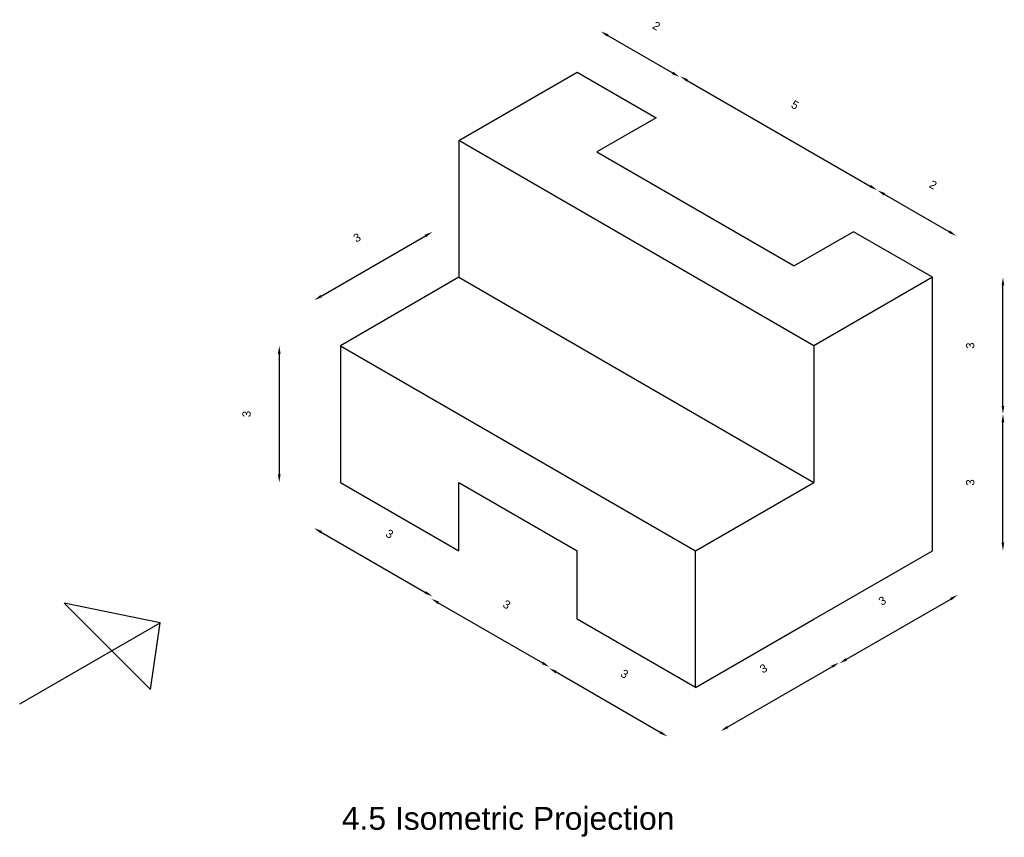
# Model space of a CAD drawing. Header units: inches. Extents: x 678 to 834, y 506 to 621.
# Tile 2 of 5: x 724 to 746, y 544 to 562. Entities that reach past the tile are written whole.
import ezdxf

# ---------------------------------------------------------------- set-up
doc = ezdxf.new("R2010")
doc.units = ezdxf.units.IN
doc.styles.get("Standard").update_dxf_attribs({"font": 'Arial.ttf'})
doc.dimstyles.new('ISO-25', dxfattribs={"dimtxt": 0.18, "dimasz": 0.18, "dimexe": 1.25, "dimexo": 0.625, "dimtad": 1, "dimtoh": 1, "dimtxsty": 'Standard', "dimcen": 2.5, "dimse1": 1, "dimse2": 1, "dimadec": 0, "dimazin": 0, "dimtfac": 1, "dimtmove": 0, "dimatfit": 3, "dimfxl": 1, "dimarcsym": 0})

# ---------------------------------------------------------------- blocks, each defined once
blk = doc.blocks.new('*D25')
at = {"color": 0, "lineweight": -2, "transparency": 16777216}
blk.add_line((729.744, 555.04), (729.744, 552.4), dxfattribs=at)
at = {"color": 0, "transparency": 16777216}
for points in [[(729.714, 555.04), (729.774, 555.04), (729.744, 555.22)], [(729.714, 552.4), (729.774, 552.4), (729.744, 552.22)]]:
    blk.add_solid(points, dxfattribs=at)
at = {"layer": 'Defpoints', "color": 0, "transparency": 16777216}
for p in [(731.086, 555.22), (729.744, 552.22), (731.086, 552.22)]:
    blk.add_point(p, dxfattribs=at)
at = {"color": 0, "transparency": 16777216, "insert": (729.028, 553.72), "char_height": 0.18, "attachment_point": 5, "rotation": 90}
blk.add_mtext('3', dxfattribs=at)
blk = doc.blocks.new('*D26')
at = {"color": 0, "lineweight": -2, "transparency": 16777216}
blk.add_line((730.664, 551.13), (732.951, 549.81), dxfattribs=at)
at = {"color": 0, "transparency": 16777216}
for points in [[(730.679, 551.156), (730.649, 551.104), (730.508, 551.22)], [(732.966, 549.836), (732.936, 549.784), (733.106, 549.72)]]:
    blk.add_solid(points, dxfattribs=at)
at = {"layer": 'Defpoints', "color": 0, "transparency": 16777216}
for p in [(731.086, 552.22), (733.684, 550.72), (733.106, 549.72)]:
    blk.add_point(p, dxfattribs=at)
at = {"color": 0, "transparency": 16777216, "insert": (732.166, 551.091), "char_height": 0.18, "attachment_point": 5, "rotation": 330}
blk.add_mtext('3', dxfattribs=at)
blk = doc.blocks.new('*D27')
at = {"color": 0, "lineweight": -2, "transparency": 16777216}
blk.add_line((738.106, 546.739), (735.82, 548.059), dxfattribs=at)
at = {"color": 0, "transparency": 16777216}
for points in [[(735.835, 548.085), (735.805, 548.033), (735.664, 548.149)], [(738.121, 546.765), (738.091, 546.713), (738.262, 546.649)]]:
    blk.add_solid(points, dxfattribs=at)
at = {"layer": 'Defpoints', "color": 0, "transparency": 16777216}
for p in [(736.282, 549.22), (735.664, 548.149), (738.88, 547.72)]:
    blk.add_point(p, dxfattribs=at)
at = {"color": 0, "transparency": 16777216, "insert": (737.321, 548.02), "char_height": 0.18, "attachment_point": 5, "rotation": 330}
blk.add_mtext('3', dxfattribs=at)
blk = doc.blocks.new('*D28')
at = {"color": 0, "lineweight": -2, "transparency": 16777216}
blk.add_line((739.586, 546.858), (741.872, 548.178), dxfattribs=at)
at = {"color": 0, "transparency": 16777216}
for points in [[(741.857, 548.204), (741.887, 548.152), (742.028, 548.268)], [(739.571, 546.884), (739.601, 546.832), (739.43, 546.768)]]:
    blk.add_solid(points, dxfattribs=at)
at = {"layer": 'Defpoints', "color": 0, "transparency": 16777216}
for p in [(741.478, 549.22), (742.028, 548.268), (738.88, 547.72)]:
    blk.add_point(p, dxfattribs=at)
at = {"color": 0, "transparency": 16777216, "insert": (740.37, 548.139), "char_height": 0.18, "attachment_point": 5, "rotation": 30}
blk.add_mtext('3', dxfattribs=at)
blk = doc.blocks.new('*D29')
at = {"color": 0, "lineweight": -2, "transparency": 16777216}
blk.add_line((742.192, 548.343), (744.479, 549.663), dxfattribs=at)
at = {"color": 0, "transparency": 16777216}
for points in [[(744.464, 549.689), (744.494, 549.637), (744.635, 549.753)], [(742.177, 548.369), (742.207, 548.317), (742.037, 548.253)]]:
    blk.add_solid(points, dxfattribs=at)
at = {"layer": 'Defpoints', "color": 0, "transparency": 16777216}
for p in [(744.076, 550.72), (744.635, 549.753), (741.478, 549.22)]:
    blk.add_point(p, dxfattribs=at)
at = {"color": 0, "transparency": 16777216, "insert": (742.977, 549.624), "char_height": 0.18, "attachment_point": 5, "rotation": 30}
blk.add_mtext('3', dxfattribs=at)
blk = doc.blocks.new('*D30')
at = {"color": 0, "lineweight": -2, "transparency": 16777216}
blk.add_line((745.624, 550.9), (745.624, 553.54), dxfattribs=at)
at = {"color": 0, "transparency": 16777216}
for points in [[(745.594, 553.54), (745.654, 553.54), (745.624, 553.72)], [(745.594, 550.9), (745.654, 550.9), (745.624, 550.72)]]:
    blk.add_solid(points, dxfattribs=at)
at = {"layer": 'Defpoints', "color": 0, "transparency": 16777216}
for p in [(744.076, 553.72), (745.624, 553.72), (744.076, 550.72)]:
    blk.add_point(p, dxfattribs=at)
at = {"color": 0, "transparency": 16777216, "insert": (744.907, 552.22), "char_height": 0.18, "attachment_point": 5, "rotation": 90}
blk.add_mtext('3', dxfattribs=at)
blk = doc.blocks.new('*D31')
at = {"color": 0, "lineweight": -2, "transparency": 16777216}
blk.add_line((745.624, 553.9), (745.624, 556.54), dxfattribs=at)
at = {"color": 0, "transparency": 16777216}
for points in [[(745.594, 556.54), (745.654, 556.54), (745.624, 556.72)], [(745.594, 553.9), (745.654, 553.9), (745.624, 553.72)]]:
    blk.add_solid(points, dxfattribs=at)
at = {"layer": 'Defpoints', "color": 0, "transparency": 16777216}
for p in [(744.076, 556.72), (745.624, 556.72), (744.076, 553.72)]:
    blk.add_point(p, dxfattribs=at)
at = {"color": 0, "transparency": 16777216, "insert": (744.907, 555.22), "char_height": 0.18, "attachment_point": 5, "rotation": 90}
blk.add_mtext('3', dxfattribs=at)
blk = doc.blocks.new('*D32')
at = {"color": 0, "lineweight": -2, "transparency": 16777216}
blk.add_line((744.445, 557.719), (743.025, 558.539), dxfattribs=at)
at = {"color": 0, "transparency": 16777216}
for points in [[(743.04, 558.565), (743.01, 558.513), (742.869, 558.629)], [(744.46, 557.745), (744.43, 557.693), (744.601, 557.629)]]:
    blk.add_solid(points, dxfattribs=at)
at = {"layer": 'Defpoints', "color": 0, "transparency": 16777216}
for p in [(742.869, 558.629), (742.344, 557.72), (744.076, 556.72)]:
    blk.add_point(p, dxfattribs=at)
at = {"color": 0, "transparency": 16777216, "insert": (744.092, 558.748), "char_height": 0.18, "attachment_point": 5, "rotation": 330}
blk.add_mtext('2', dxfattribs=at)
blk = doc.blocks.new('*D33')
at = {"color": 0, "lineweight": -2, "transparency": 16777216}
blk.add_line((736.954, 562.023), (738.374, 561.203), dxfattribs=at)
at = {"color": 0, "transparency": 16777216}
for points in [[(736.969, 562.049), (736.939, 561.997), (736.798, 562.113)], [(738.389, 561.229), (738.359, 561.177), (738.53, 561.113)]]:
    blk.add_solid(points, dxfattribs=at)
at = {"layer": 'Defpoints', "color": 0, "transparency": 16777216}
for p in [(736.282, 561.22), (738.53, 561.113), (738.014, 560.22)]:
    blk.add_point(p, dxfattribs=at)
at = {"color": 0, "transparency": 16777216, "insert": (738.021, 562.233), "char_height": 0.18, "attachment_point": 5, "rotation": 330}
blk.add_mtext('2', dxfattribs=at)
blk = doc.blocks.new('*D34')
at = {"color": 0, "lineweight": -2, "transparency": 16777216}
blk.add_line((738.694, 561.039), (742.713, 558.719), dxfattribs=at)
at = {"color": 0, "transparency": 16777216}
for points in [[(738.709, 561.065), (738.679, 561.013), (738.539, 561.129)], [(742.728, 558.745), (742.698, 558.693), (742.869, 558.629)]]:
    blk.add_solid(points, dxfattribs=at)
at = {"layer": 'Defpoints', "color": 0, "transparency": 16777216}
for p in [(738.014, 560.22), (742.869, 558.629), (742.344, 557.72)]:
    blk.add_point(p, dxfattribs=at)
at = {"color": 0, "transparency": 16777216, "insert": (741.062, 560.499), "char_height": 0.18, "attachment_point": 5, "rotation": 330}
blk.add_mtext('5', dxfattribs=at)
blk = doc.blocks.new('*D35')
at = {"color": 0, "lineweight": -2, "transparency": 16777216}
blk.add_line((733.234, 549.581), (735.52, 548.261), dxfattribs=at)
at = {"color": 0, "transparency": 16777216}
for points in [[(733.249, 549.607), (733.219, 549.555), (733.078, 549.671)], [(735.535, 548.287), (735.505, 548.235), (735.676, 548.171)]]:
    blk.add_solid(points, dxfattribs=at)
at = {"layer": 'Defpoints', "color": 0, "transparency": 16777216}
for p in [(733.684, 550.72), (736.282, 549.22), (735.676, 548.171)]:
    blk.add_point(p, dxfattribs=at)
at = {"color": 0, "transparency": 16777216, "insert": (734.736, 549.542), "char_height": 0.18, "attachment_point": 5, "rotation": 330}
blk.add_mtext('3', dxfattribs=at)
blk = doc.blocks.new('*D36')
at = {"color": 0, "lineweight": -2, "transparency": 16777216}
blk.add_line((730.666, 556.307), (732.952, 557.627), dxfattribs=at)
at = {"color": 0, "transparency": 16777216}
for points in [[(732.937, 557.653), (732.967, 557.601), (733.108, 557.717)], [(730.651, 556.333), (730.681, 556.281), (730.51, 556.217)]]:
    blk.add_solid(points, dxfattribs=at)
at = {"layer": 'Defpoints', "color": 0, "transparency": 16777216}
for p in [(733.108, 557.717), (733.684, 556.72), (731.086, 555.22)]:
    blk.add_point(p, dxfattribs=at)
at = {"color": 0, "transparency": 16777216, "insert": (731.451, 557.588), "char_height": 0.18, "attachment_point": 5, "rotation": 30}
blk.add_mtext('3', dxfattribs=at)

msp = doc.modelspace()

# ---------------------------------------------------------------- linework, layer by layer
for p, q in [((733.684, 559.72), (736.282, 561.22)), ((736.282, 561.22), (736.282, 561.22)), ((736.282, 561.22), (738.014, 560.22)), ((738.014, 560.22), (736.715, 559.47)), ((738.014, 560.22), (738.014, 560.22)), ((741.478, 555.22), (733.684, 559.72)), ((733.684, 559.72), (733.684, 559.72)), ((733.684, 559.72), (733.684, 556.72)), ((736.715, 559.47), (736.715, 559.47)), ((736.715, 559.47), (741.045, 556.97)), ((742.344, 557.72), (741.045, 556.97)), ((742.344, 557.72), (742.344, 557.72)), ((744.076, 556.72), (742.344, 557.72)), ((742.344, 557.72), (742.344, 557.72)), ((741.045, 556.97), (741.045, 556.97)), ((733.684, 556.72), (731.086, 555.22)), ((733.684, 556.72), (733.684, 556.72)), ((733.684, 556.72), (741.478, 552.22)), ((744.076, 556.72), (741.478, 555.22)), ((744.076, 553.72), (744.076, 556.72)), ((744.076, 556.72), (744.076, 556.72)), ((731.086, 555.22), (731.086, 555.22)), ((731.086, 555.22), (738.88, 550.72)), ((731.086, 555.22), (731.086, 552.22)), ((741.478, 555.22), (741.478, 555.22)), ((741.478, 555.22), (741.478, 552.22)), ((744.076, 550.72), (744.076, 553.72)), ((744.076, 553.72), (744.076, 553.72)), ((731.086, 552.22), (731.086, 552.22)), ((731.086, 552.22), (733.684, 550.72)), ((733.684, 550.72), (733.684, 552.22)), ((733.684, 552.22), (733.684, 552.22)), ((733.684, 552.22), (736.282, 550.72)), ((738.88, 550.72), (741.478, 552.22)), ((741.478, 552.22), (741.478, 552.22)), ((741.478, 552.22), (741.478, 552.22)), ((733.684, 550.72), (733.684, 550.72)), ((736.282, 549.22), (736.282, 550.72)), ((736.282, 550.72), (736.282, 550.72)), ((738.88, 547.72), (738.88, 550.72)), ((738.88, 550.72), (738.88, 550.72)), ((741.478, 549.22), (744.076, 550.72)), ((725.028, 549.575), (726.922, 547.681)), ((727.131, 549.141), (725.028, 549.575)), ((738.88, 547.72), (736.282, 549.22)), ((736.282, 549.22), (736.282, 549.22)), ((738.88, 547.72), (741.478, 549.22)), ((741.478, 549.22), (741.478, 549.22)), ((724.049, 547.362), (727.131, 549.141)), ((726.922, 547.681), (727.131, 549.141)), ((727.131, 549.141), (727.131, 549.141)), ((736.959, 548.829), (736.959, 548.829))]:
    msp.add_line(p, q)

# ---------------------------------------------------------------- texts
at = {"insert": (731.118, 545.102), "char_height": 0.5, "attachment_point": 1}
msp.add_mtext_dynamic_manual_height_columns('4.5 Isometric Projection', width=13.0966, gutter_width=12.5, heights=[0], dxfattribs=at)

# ---------------------------------------------------------------- dimensions: what is measured, and where the dimension line sits
for p1, p2, distance, picture, middle in [((736.282, 561.22), (738.014, 560.22), 1.031, '*D33', (738.021, 562.233)), ((738.014, 560.22), (742.344, 557.72), 1.049, '*D34', (741.062, 560.499)), ((744.076, 556.72), (742.344, 557.72), -1.049, '*D32', (744.092, 558.748)), ((731.086, 555.22), (733.684, 556.72), 1.151, '*D36', (731.451, 557.588)), ((731.086, 552.22), (733.684, 550.72), -1.155, '*D26', (732.166, 551.091)), ((733.684, 550.72), (736.282, 549.22), -1.212, '*D35', (734.736, 549.542)), ((741.478, 549.22), (744.076, 550.72), -1.117, '*D29', (742.977, 549.624)), ((738.88, 547.72), (736.282, 549.22), 1.236, '*D27', (737.321, 548.02)), ((738.88, 547.72), (741.478, 549.22), -1.099, '*D28', (740.37, 548.139))]:
    dim = msp.add_aligned_dim(p1=p1, p2=p2, distance=distance, dimstyle='ISO-25')
    dim.commit()
    dim.dimension.update_dxf_attribs({"geometry": picture, "text_midpoint": middle})
for base, p1, p2, picture, middle in [((745.624, 556.72), (744.076, 553.72), (744.076, 556.72), '*D31', (744.907, 555.22)), ((729.744, 552.22), (731.086, 555.22), (731.086, 552.22), '*D25', (729.028, 553.72)), ((745.624, 553.72), (744.076, 550.72), (744.076, 553.72), '*D30', (744.907, 552.22))]:
    dim = msp.add_linear_dim(base=base, p1=p1, p2=p2, angle=90, dimstyle='ISO-25')
    dim.commit()
    dim.dimension.update_dxf_attribs({"geometry": picture, "text_midpoint": middle})

doc.saveas('drawing.dxf')
